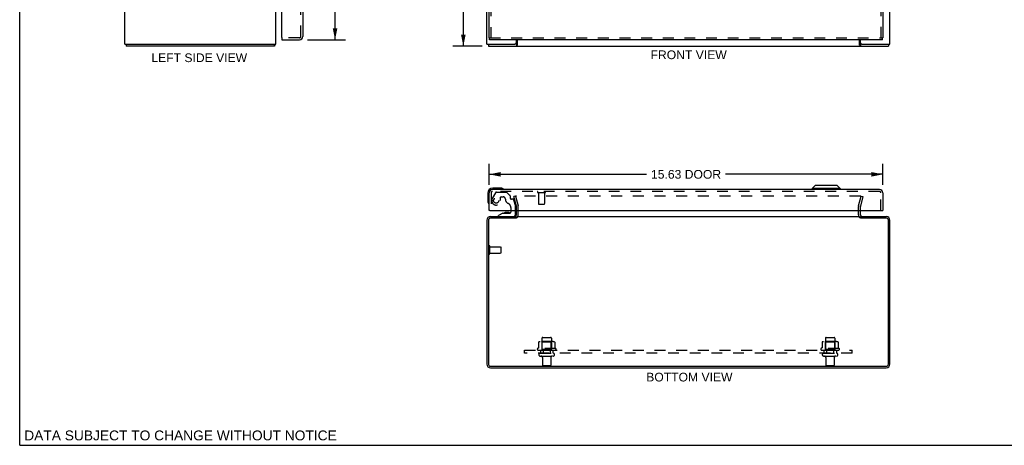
# Model space of a CAD drawing. Header units: inches. Extents: x 0 to 78.2, y 0 to 50.6.
# Tile 1 of 4: x 0 to 39.1, y 0 to 16.9. Entities that reach past the tile are written whole.
import ezdxf

# ---------------------------------------------------------------- set-up
doc = ezdxf.new("R2010")
doc.units = ezdxf.units.IN
doc.header["$LTSCALE"] = 4.298851
doc.header["$MEASUREMENT"] = 0
doc.linetypes.add('HIDDEN', pattern=[0.2, 0.1, -0.1])
doc.layers.get('0').update_dxf_attribs({"linetype": 'CONTINUOUS'})
for name, color, linetype in [('DEFAULT_2', 8, 'HIDDEN'), ('DIMENSIONS', 7, 'CONTINUOUS'), ('DOOR_ASSEMBLY', 7, 'CONTINUOUS'), ('SUBPANEL', 7, 'CONTINUOUS')]:
    doc.layers.add(name, color=color, linetype=linetype)
doc.styles.get("Standard").update_dxf_attribs({"font": 'arial.ttf'})
doc.dimstyles.new('DIMSTYLE_1', dxfattribs={"dimtxt": 0.344828, "dimasz": 0.45977, "dimexe": 0.09, "dimexo": 0.07, "dimgap": 0.0375, "dimtad": 0, "dimtih": 1, "dimtoh": 1, "dimzin": 4, "dimdsep": 46, "dimtxsty": 'Standard', "dimblk": '_FILLED', "dimblk1": '_FILLED', "dimblk2": '_FILLED', "dimcen": 0.09, "dimadec": 3, "dimazin": 1, "dimtfac": 1, "dimtdec": 3, "dimtofl": 0, "dimtmove": 0, "dimatfit": 3, "dimldrblk": '_FILLED', "dimfxl": 0, "dimtolj": 1, "dimtzin": 4, "dimarcsym": 0})

# ---------------------------------------------------------------- blocks, each defined once
blk = doc.blocks.new('_FILLED')
at = {"color": 0, "linetype": 'ByBlock'}
blk.add_solid([(0, 0), (-1, 0.2), (-1, -0.2)], dxfattribs=at)
blk = doc.blocks.new('*D2')
at = {"layer": 'DIMENSIONS', "color": 2, "linetype": 'Continuous'}
for p, q in [((18.362, 35.832), (17.195, 35.832)), ((17.609, 35.832), (17.609, 26.177)), ((17.609, 15.832), (17.609, 25.487)), ((18.362, 15.832), (17.195, 15.832))]:
    blk.add_line(p, q, dxfattribs=at)
at = {"layer": 'DIMENSIONS', "color": 2, "linetype": 'Continuous', "xscale": 0.4597701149, "yscale": 0.4597701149, "zscale": 0.4597701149}
for p, rotation in [((17.609, 35.832), 90), ((17.609, 15.832), 270)]:
    blk.add_blockref('_FILLED', p, dxfattribs=dict(at, rotation=rotation))
at = {"layer": 'DIMENSIONS', "color": 2, "linetype": 'Continuous', "insert": (17.609, 26.004), "char_height": 0.3448, "width": 1.20497, "attachment_point": 2, "line_spacing_factor": 0.9}
blk.add_mtext('20.00', dxfattribs=at)
blk = doc.blocks.new('*D4')
at = {"layer": 'DIMENSIONS', "color": 2, "linetype": 'Continuous'}
for p, q in [((11.422, 35.582), (12.931, 35.582)), ((12.517, 35.582), (12.517, 26.42)), ((12.517, 16.082), (12.517, 25.213)), ((11.422, 16.082), (12.931, 16.082))]:
    blk.add_line(p, q, dxfattribs=at)
at = {"layer": 'DIMENSIONS', "color": 2, "linetype": 'Continuous', "xscale": 0.4597701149, "yscale": 0.4597701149, "zscale": 0.4597701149}
for p, rotation in [((12.517, 35.582), 90), ((12.517, 16.082), 270)]:
    blk.add_blockref('_FILLED', p, dxfattribs=dict(at, rotation=rotation))
at = {"layer": 'DIMENSIONS', "color": 2, "linetype": 'Continuous', "insert": (12.517, 26.248), "char_height": 0.3448, "width": 1.4434, "attachment_point": 2, "line_spacing_factor": 0.9}
blk.add_mtext('19.50\\PDOOR', dxfattribs=at)
blk = doc.blocks.new('*D5')
at = {"layer": 'DIMENSIONS', "color": 2, "linetype": 'Continuous'}
for p, q in [((18.636, 10.33), (18.636, 11.161)), ((34.261, 10.33), (34.261, 11.161)), ((18.636, 10.748), (24.885, 10.748)), ((34.261, 10.748), (28.012, 10.748))]:
    blk.add_line(p, q, dxfattribs=at)
at = {"layer": 'DIMENSIONS', "color": 2, "linetype": 'Continuous', "xscale": 0.4597701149, "yscale": 0.4597701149, "zscale": 0.4597701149, "rotation": 180}
blk.add_blockref('_FILLED', (18.636, 10.748), dxfattribs=at)
at = {"layer": 'DIMENSIONS', "color": 2, "linetype": 'Continuous', "xscale": 0.4597701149, "yscale": 0.4597701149, "zscale": 0.4597701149}
blk.add_blockref('_FILLED', (34.261, 10.748), dxfattribs=at)
at = {"layer": 'DIMENSIONS', "color": 2, "linetype": 'Continuous', "insert": (26.449, 10.92), "char_height": 0.3448, "width": 2.78169, "attachment_point": 2, "line_spacing_factor": 0.9}
blk.add_mtext('15.63 DOOR', dxfattribs=at)

msp = doc.modelspace()

# ---------------------------------------------------------------- linework, layer by layer
at = {"color": 7, "linetype": 'Continuous'}
for p, q in [((0, 0), (0, 50.575)), ((4.23, 15.907), (4.23, 15.832)), ((10.104, 15.907), (10.104, 15.832)), ((18.604, 15.907), (18.604, 15.832)), ((19.713, 15.907), (19.656, 15.907)), ((19.713, 15.907), (19.713, 15.832)), ((33.426, 15.907), (33.369, 15.907)), ((33.369, 15.907), (33.369, 15.832)), ((34.478, 15.907), (34.478, 15.832)), ((33.366, 9.014), (33.366, 9.075)), ((0, 0), (78.161, 0))]:
    msp.add_line(p, q, dxfattribs=at)
at = {"color": 3, "linetype": 'Continuous'}
for p, q in [((4.167, 15.907), (4.167, 35.757)), ((10.167, 15.907), (10.167, 35.757)), ((18.541, 15.907), (18.541, 35.757)), ((34.541, 15.907), (34.541, 35.757)), ((19.716, 15.967), (19.716, 16.082)), ((19.743, 16.082), (19.743, 15.875)), ((33.339, 15.875), (33.339, 16.082)), ((33.366, 15.967), (33.366, 16.082)), ((4.167, 15.907), (10.167, 15.907)), ((10.104, 15.832), (4.23, 15.832)), ((18.541, 15.907), (19.656, 15.907)), ((18.604, 15.832), (34.478, 15.832)), ((33.426, 15.907), (34.541, 15.907)), ((19.713, 9.012), (18.684, 9.012)), ((18.686, 9.075), (19.716, 9.075)), ((19.716, 9.145), (19.716, 9.318)), ((19.743, 9.075), (33.339, 9.075)), ((33.366, 9.145), (33.366, 9.318)), ((33.366, 9.075), (34.396, 9.075)), ((34.398, 9.012), (33.369, 9.012)), ((18.541, 8.93), (18.541, 3.22)), ((18.604, 8.932), (18.604, 3.218)), ((34.478, 3.218), (34.478, 8.932)), ((34.541, 3.22), (34.541, 8.93)), ((18.684, 3.138), (34.398, 3.138)), ((18.686, 3.075), (34.396, 3.075))]:
    msp.add_line(p, q, dxfattribs=at)
for points in [[(10.115, 15.85), (10.114, 15.848), (10.114, 15.846), (10.113, 15.844), (10.112, 15.843), (10.112, 15.841), (10.111, 15.839), (10.111, 15.838), (10.11, 15.837), (10.109, 15.836), (10.109, 15.835), (10.108, 15.834), (10.107, 15.833), (10.107, 15.833), (10.106, 15.833), (10.105, 15.832), (10.105, 15.832), (10.104, 15.832)], [(10.125, 15.875), (10.124, 15.874), (10.123, 15.873), (10.122, 15.871), (10.121, 15.87), (10.12, 15.868), (10.119, 15.866), (10.119, 15.864), (10.118, 15.862), (10.117, 15.859), (10.117, 15.857), (10.116, 15.855), (10.115, 15.85)], [(19.732, 15.855), (19.731, 15.852), (19.73, 15.85), (19.729, 15.848), (19.728, 15.846), (19.727, 15.844), (19.727, 15.843), (19.726, 15.841), (19.725, 15.839), (19.724, 15.838), (19.722, 15.837), (19.721, 15.836), (19.72, 15.835), (19.719, 15.834), (19.718, 15.833), (19.717, 15.833), (19.716, 15.833), (19.715, 15.832), (19.714, 15.832), (19.713, 15.832)], [(19.743, 15.875), (19.742, 15.874), (19.741, 15.873), (19.74, 15.871), (19.739, 15.87), (19.738, 15.868), (19.737, 15.866), (19.736, 15.864), (19.735, 15.862), (19.734, 15.859), (19.732, 15.855)], [(33.339, 15.875), (33.34, 15.874), (33.341, 15.873), (33.342, 15.871), (33.343, 15.87), (33.344, 15.868), (33.345, 15.866), (33.346, 15.864), (33.347, 15.862), (33.348, 15.859)], [(33.348, 15.859), (33.35, 15.855), (33.351, 15.852), (33.352, 15.85), (33.353, 15.848), (33.354, 15.846), (33.355, 15.844), (33.356, 15.843), (33.357, 15.841), (33.358, 15.839), (33.359, 15.838), (33.36, 15.837), (33.361, 15.836), (33.362, 15.835), (33.363, 15.834), (33.364, 15.833), (33.365, 15.833), (33.366, 15.833), (33.367, 15.832), (33.368, 15.832), (33.369, 15.832)]]:
    msp.add_lwpolyline(points, dxfattribs=at)
at = {"color": 7, "linetype": 'Continuous'}
for points in [[(19.743, 15.928), (19.742, 15.928), (19.741, 15.928), (19.74, 15.928), (19.739, 15.928), (19.738, 15.928), (19.737, 15.928), (19.736, 15.927), (19.735, 15.927), (19.734, 15.926), (19.733, 15.926), (19.732, 15.925), (19.731, 15.924), (19.73, 15.923), (19.729, 15.922), (19.728, 15.921), (19.728, 15.92), (19.727, 15.919), (19.726, 15.918), (19.725, 15.917), (19.724, 15.915), (19.723, 15.914), (19.722, 15.913), (19.721, 15.912), (19.72, 15.911), (19.719, 15.91), (19.718, 15.909), (19.717, 15.908), (19.717, 15.908), (19.716, 15.907), (19.715, 15.907), (19.714, 15.907), (19.713, 15.907)], [(33.339, 15.928), (33.34, 15.928), (33.341, 15.928), (33.342, 15.928), (33.343, 15.928), (33.344, 15.928), (33.345, 15.928), (33.346, 15.927), (33.347, 15.927), (33.348, 15.926), (33.349, 15.926), (33.35, 15.925), (33.351, 15.924), (33.352, 15.923), (33.353, 15.922), (33.354, 15.921), (33.355, 15.92), (33.356, 15.919), (33.356, 15.918), (33.357, 15.917), (33.358, 15.915), (33.359, 15.914), (33.36, 15.913), (33.361, 15.912), (33.362, 15.911), (33.363, 15.91), (33.364, 15.909), (33.365, 15.908), (33.366, 15.908), (33.367, 15.907), (33.368, 15.907), (33.368, 15.907), (33.369, 15.907)]]:
    msp.add_lwpolyline(points, dxfattribs=at)
at = {"color": 3, "linetype": 'Continuous'}
for centre, radius, start, end in [((10.022, 15.977), 0.145, 315.3986, 331.1264), ((19.656, 15.967), 0.06, 270, 360), ((33.426, 15.967), 0.06, 180, 270), ((18.686, 8.93), 0.145, 90, 180), ((18.684, 8.932), 0.08, 90, 180), ((19.646, 9.145), 0.07, 275.5425, 360), ((33.436, 9.145), 0.07, 180, 264.4575), ((34.396, 8.93), 0.145, 0, 90), ((34.398, 8.932), 0.08, 0, 90), ((18.686, 3.22), 0.145, 180, 270), ((18.684, 3.218), 0.08, 180, 270), ((34.396, 3.22), 0.145, 270, 360), ((34.398, 3.218), 0.08, 270, 360)]:
    msp.add_arc(centre, radius, start, end, dxfattribs=at)
at = {"layer": 'DEFAULT_2', "color": 8, "linetype": 'HIDDEN'}
for p, q in [((19.684, 9.887), (19.612, 9.868)), ((19.715, 9.483), (19.612, 9.868)), ((19.684, 9.887), (19.787, 9.503)), ((33.367, 9.887), (19.716, 9.887)), ((33.295, 9.503), (33.398, 9.887)), ((33.47, 9.868), (33.367, 9.483)), ((33.398, 9.887), (33.47, 9.868)), ((19.716, 9.318), (19.716, 9.473)), ((19.791, 9.145), (19.791, 9.473)), ((33.291, 9.145), (33.291, 9.473)), ((33.366, 9.318), (33.366, 9.473)), ((18.616, 7.608), (18.616, 7.892)), ((18.659, 7.608), (18.659, 7.892)), ((18.659, 7.874), (19.106, 7.874)), ((19.116, 7.636), (19.116, 7.864)), ((18.659, 7.626), (19.106, 7.626)), ((20.597, 4.089), (20.597, 3.871)), ((21.172, 4.111), (20.66, 4.111)), ((20.733, 4.091), (20.713, 4.111)), ((20.729, 4.245), (20.729, 3.65)), ((20.733, 3.795), (20.733, 4.091)), ((21.1, 4.091), (20.733, 4.091)), ((20.759, 4.275), (21.074, 4.275)), ((21.1, 4.091), (21.12, 4.111)), ((21.1, 3.795), (21.1, 4.091)), ((21.104, 4.245), (21.104, 3.65)), ((21.235, 4.089), (21.235, 3.871)), ((31.847, 4.089), (31.847, 3.871)), ((32.422, 4.111), (31.91, 4.111)), ((31.983, 4.091), (31.963, 4.111)), ((31.979, 4.245), (31.979, 3.65)), ((32.35, 4.091), (31.983, 4.091)), ((31.983, 3.795), (31.983, 4.091)), ((32.009, 4.275), (32.324, 4.275)), ((32.35, 4.091), (32.37, 4.111)), ((32.35, 3.795), (32.35, 4.091)), ((32.354, 4.245), (32.354, 3.65)), ((32.485, 4.089), (32.485, 3.871)), ((21.272, 3.845), (20.56, 3.845)), ((20.582, 3.775), (21.25, 3.775)), ((20.659, 3.65), (21.174, 3.65)), ((20.659, 3.54), (21.174, 3.54)), ((20.733, 3.795), (20.713, 3.775)), ((21.1, 3.795), (20.733, 3.795)), ((21.1, 3.795), (21.12, 3.775)), ((32.522, 3.845), (31.81, 3.845)), ((31.832, 3.775), (32.5, 3.775)), ((31.909, 3.65), (32.424, 3.65)), ((31.909, 3.54), (32.424, 3.54)), ((31.983, 3.795), (31.963, 3.775)), ((32.35, 3.795), (31.983, 3.795)), ((32.35, 3.795), (32.37, 3.775)), ((20.751, 3.477), (20.751, 3.18)), ((21.051, 3.15), (20.781, 3.15)), ((21.081, 3.477), (21.081, 3.18)), ((32.001, 3.477), (32.001, 3.18)), ((32.301, 3.15), (32.031, 3.15)), ((32.331, 3.477), (32.331, 3.18))]:
    msp.add_line(p, q, dxfattribs=at)
for points in [[(19.716, 9.887), (19.714, 9.887), (19.712, 9.887), (19.711, 9.887), (19.709, 9.886), (19.708, 9.886), (19.706, 9.885), (19.705, 9.884), (19.703, 9.883), (19.702, 9.882), (19.701, 9.881), (19.7, 9.88), (19.699, 9.878), (19.698, 9.877), (19.697, 9.876), (19.697, 9.874), (19.696, 9.873), (19.696, 9.871), (19.696, 9.869), (19.696, 9.868)], [(19.696, 9.868), (19.696, 9.866), (19.696, 9.865), (19.696, 9.863)], [(33.384, 9.877), (33.383, 9.878), (33.382, 9.88), (33.381, 9.881), (33.38, 9.882), (33.379, 9.883), (33.377, 9.884), (33.376, 9.885), (33.375, 9.886), (33.373, 9.886), (33.371, 9.887), (33.37, 9.887), (33.368, 9.887), (33.367, 9.887)], [(33.384, 9.877), (33.385, 9.876), (33.385, 9.874), (33.386, 9.873), (33.386, 9.871), (33.386, 9.869), (33.387, 9.868)], [(33.387, 9.868), (33.386, 9.866), (33.386, 9.865), (33.386, 9.863)], [(20.603, 4.099), (20.602, 4.098), (20.6, 4.097), (20.599, 4.095), (20.598, 4.094), (20.598, 4.092), (20.597, 4.091), (20.597, 4.089)], [(21.229, 4.099), (21.231, 4.098), (21.232, 4.097), (21.233, 4.095), (21.234, 4.094), (21.235, 4.092), (21.235, 4.091), (21.235, 4.089)], [(31.853, 4.099), (31.852, 4.098), (31.85, 4.097), (31.849, 4.095), (31.848, 4.094), (31.848, 4.092), (31.847, 4.091), (31.847, 4.089)], [(32.479, 4.099), (32.481, 4.098), (32.482, 4.097), (32.483, 4.095), (32.484, 4.094), (32.485, 4.092), (32.485, 4.091), (32.485, 4.089)], [(20.597, 3.871), (20.597, 3.87), (20.597, 3.869), (20.597, 3.868), (20.596, 3.867), (20.596, 3.866), (20.596, 3.866), (20.595, 3.865), (20.595, 3.865), (20.595, 3.864), (20.594, 3.864), (20.594, 3.864), (20.594, 3.863), (20.593, 3.863), (20.593, 3.863), (20.593, 3.863), (20.592, 3.863), (20.592, 3.862), (20.592, 3.862)], [(21.24, 3.862), (21.24, 3.862), (21.24, 3.863), (21.24, 3.863), (21.239, 3.863), (21.239, 3.863), (21.239, 3.863), (21.238, 3.864), (21.238, 3.864), (21.238, 3.864), (21.237, 3.865), (21.237, 3.865), (21.237, 3.866), (21.236, 3.866), (21.236, 3.867), (21.236, 3.868), (21.235, 3.869), (21.235, 3.87), (21.235, 3.871)], [(31.847, 3.871), (31.847, 3.87), (31.847, 3.869), (31.847, 3.868), (31.846, 3.867), (31.846, 3.866), (31.846, 3.866), (31.845, 3.865), (31.845, 3.865), (31.845, 3.864), (31.844, 3.864), (31.844, 3.864), (31.844, 3.863), (31.843, 3.863), (31.843, 3.863), (31.843, 3.863), (31.842, 3.863), (31.842, 3.862), (31.842, 3.862)], [(32.49, 3.862), (32.49, 3.862), (32.49, 3.863), (32.49, 3.863), (32.489, 3.863), (32.489, 3.863), (32.489, 3.863), (32.488, 3.864), (32.488, 3.864), (32.488, 3.864), (32.487, 3.865), (32.487, 3.865), (32.487, 3.866), (32.486, 3.866), (32.486, 3.867), (32.486, 3.868), (32.485, 3.869), (32.485, 3.87), (32.485, 3.871)]]:
    msp.add_lwpolyline(points, dxfattribs=at)
for centre, radius, start, end in [((19.676, 9.473), 0.04, 0, 15), ((19.676, 9.473), 0.115, 0, 15), ((33.406, 9.473), 0.115, 165, 180), ((33.406, 9.473), 0.04, 165, 180), ((19.646, 9.145), 0.145, 308.7549, 360), ((33.436, 9.145), 0.145, 180, 231.2451), ((18.638, 7.892), 0.0215, 360, 180), ((19.106, 7.864), 0.01, 360, 90), ((18.638, 7.608), 0.0215, 180, 0), ((19.106, 7.636), 0.01, 270, 0), ((20.66, 3.969), 0.141, 90, 113.95), ((20.759, 4.245), 0.03, 90, 180), ((21.074, 4.245), 0.03, 0, 90), ((21.172, 3.969), 0.141, 66.05, 90), ((31.91, 3.969), 0.141, 90, 113.95), ((32.009, 4.245), 0.03, 90, 180), ((32.324, 4.245), 0.03, 0, 90), ((32.422, 3.969), 0.141, 66.05, 90), ((20.582, 3.813), 0.0384, 124.4497, 270), ((20.916, 3.244), 0.698, 117.6814, 120.6631), ((20.659, 3.595), 0.055, 90, 270), ((20.689, 3.477), 0.0625, 0, 90), ((21.144, 3.477), 0.0625, 90, 180), ((21.174, 3.595), 0.055, 270, 90), ((20.916, 3.244), 0.698, 59.3369, 62.3186), ((21.25, 3.813), 0.0384, 270, 55.5503), ((31.832, 3.813), 0.0384, 124.4497, 270), ((32.166, 3.244), 0.698, 117.6814, 120.6631), ((31.909, 3.595), 0.055, 90, 270), ((31.939, 3.477), 0.0625, 0, 90), ((32.394, 3.477), 0.0625, 90, 180), ((32.424, 3.595), 0.055, 270, 90), ((32.166, 3.244), 0.698, 59.3369, 62.3186), ((32.5, 3.813), 0.0384, 270, 55.5503), ((20.781, 3.18), 0.03, 180, 270), ((21.051, 3.18), 0.03, 270, 360), ((32.031, 3.18), 0.03, 180, 270), ((32.301, 3.18), 0.03, 270, 360)]:
    msp.add_arc(centre, radius, start, end, dxfattribs=at)
at = {"layer": 'DOOR_ASSEMBLY', "color": 8, "linetype": 'HIDDEN'}
for p, q in [((11.16, 16.217), (11.16, 35.447)), ((34.186, 35.507), (34.186, 16.157)), ((18.711, 16.157), (18.711, 20.237)), ((11.1, 16.157), (10.425, 16.157)), ((18.649, 16.157), (34.248, 16.157)), ((18.711, 10.008), (18.711, 9.318)), ((18.888, 10.019), (18.758, 9.793)), ((34.126, 10.068), (18.771, 10.068)), ((18.923, 10.039), (19.308, 10.039)), ((19.088, 9.705), (19.088, 9.838)), ((19.104, 9.854), (19.188, 9.854)), ((19.458, 9.906), (19.337, 10.027)), ((19.462, 9.895), (19.462, 9.823)), ((20.569, 10.025), (20.853, 10.025)), ((20.587, 10.025), (20.587, 9.578)), ((20.835, 10.025), (20.835, 9.578)), ((34.186, 9.318), (34.186, 10.008)), ((19.494, 9.426), (19.494, 9.318)), ((19.575, 9.764), (19.521, 9.764)), ((19.605, 9.741), (19.675, 9.481)), ((19.679, 9.318), (19.679, 9.448)), ((20.597, 9.568), (20.825, 9.568)), ((19.01, 9.075), (19.6, 9.075))]:
    msp.add_line(p, q, dxfattribs=at)
at = {"layer": 'DOOR_ASSEMBLY', "color": 3, "linetype": 'Continuous'}
for p, q in [((34.261, 35.507), (34.261, 16.157)), ((11.235, 20.082), (11.235, 16.217)), ((18.636, 16.157), (18.636, 20.082)), ((10.41, 16.172), (10.41, 19.241)), ((10.41, 16.082), (11.1, 16.082)), ((34.248, 16.082), (18.649, 16.082)), ((18.636, 9.318), (18.636, 10.008)), ((34.126, 10.143), (18.771, 10.143)), ((34.261, 10.008), (34.261, 9.318)), ((18.664, 9.318), (34.233, 9.318))]:
    msp.add_line(p, q, dxfattribs=at)
at = {"layer": 'DOOR_ASSEMBLY', "color": 7, "linetype": 'Continuous'}
for p, q in [((10.41, 16.157), (10.425, 16.157)), ((10.41, 16.157), (10.41, 16.082)), ((18.636, 16.157), (18.649, 16.157)), ((18.649, 16.082), (18.649, 16.157)), ((34.261, 16.157), (34.248, 16.157)), ((34.248, 16.082), (34.248, 16.157)), ((19.065, 10.203), (18.776, 10.203)), ((19.103, 10.2), (19.065, 10.203)), ((31.577, 10.3), (31.459, 10.182)), ((32.562, 10.182), (31.459, 10.182)), ((31.459, 10.182), (31.459, 10.143)), ((32.444, 10.3), (31.577, 10.3)), ((32.444, 10.3), (32.562, 10.182)), ((32.562, 10.182), (32.562, 10.143)), ((18.576, 10.003), (18.576, 9.713)), ((18.576, 9.713), (18.579, 9.675)), ((18.664, 9.318), (18.636, 9.318)), ((19.18, 9.213), (19.01, 9.114)), ((19.01, 9.075), (19.01, 9.114)), ((19.18, 9.213), (19.462, 9.213)), ((19.344, 9.229), (19.274, 9.229)), ((19.414, 9.229), (19.344, 9.229)), ((19.494, 9.318), (19.494, 9.244)), ((19.679, 9.153), (19.679, 9.318)), ((34.233, 9.318), (34.261, 9.318))]:
    msp.add_line(p, q, dxfattribs=at)
at = {"layer": 'DOOR_ASSEMBLY', "color": 8, "linetype": 'HIDDEN'}
msp.add_circle((18.911, 9.705), 0.102, dxfattribs=at)
at = {"layer": 'DOOR_ASSEMBLY', "color": 3, "linetype": 'Continuous'}
for centre, radius, start, end in [((10.425, 16.172), 0.015, 180, 270), ((11.1, 16.217), 0.135, 270, 360), ((18.771, 10.008), 0.135, 90, 180), ((34.126, 10.008), 0.135, 0, 90)]:
    msp.add_arc(centre, radius, start, end, dxfattribs=at)
at = {"layer": 'DOOR_ASSEMBLY', "color": 8, "linetype": 'HIDDEN'}
for centre, radius, start, end in [((11.1, 16.217), 0.06, 270, 360), ((18.771, 10.008), 0.06, 90, 180), ((18.911, 9.705), 0.177, 150, 360), ((18.923, 9.999), 0.04, 90, 150), ((19.104, 9.838), 0.0156, 90, 180), ((19.188, 9.764), 0.09, 0, 90), ((19.308, 9.999), 0.04, 45, 90), ((19.447, 9.895), 0.0156, 0, 45), ((19.521, 9.823), 0.0591, 180, 270), ((20.569, 10.046), 0.0215, 90, 270), ((20.853, 10.046), 0.0215, 270, 90), ((34.126, 10.008), 0.06, 0, 90), ((19.462, 9.764), 0.185, 180, 245.2678), ((19.307, 9.426), 0.188, 0, 65.2678), ((19.575, 9.732), 0.0312, 15, 90), ((19.554, 9.448), 0.125, 0, 15), ((20.597, 9.578), 0.01, 180, 270), ((20.825, 9.578), 0.01, 270, 360)]:
    msp.add_arc(centre, radius, start, end, dxfattribs=at)
at = {"layer": 'DOOR_ASSEMBLY', "color": 7, "linetype": 'Continuous'}
for centre, radius, start, end in [((18.776, 10.003), 0.2, 90, 180), ((19.065, 9.953), 0.25, 59.1101, 90), ((19.186, 10.154), 0.015, 6.3796, 59.1101), ((19.186, 10.158), 0.015, 270, 353.6204), ((18.826, 9.713), 0.25, 180, 210.8899), ((18.624, 9.593), 0.015, 210.8899, 263.6204), ((18.621, 9.593), 0.015, 276.3796, 360), ((19.274, 9.139), 0.09, 90, 125.4682), ((19.414, 9.139), 0.09, 54.7746, 90), ((19.462, 9.244), 0.0317, 270, 360), ((19.6, 9.153), 0.0787, 270, 360)]:
    msp.add_arc(centre, radius, start, end, dxfattribs=at)
at = {"layer": 'SUBPANEL', "color": 8, "linetype": 'HIDDEN'}
for p, q in [((20.041, 3.65), (20.041, 3.775)), ((20.041, 3.775), (33.041, 3.775)), ((33.041, 3.65), (20.041, 3.65)), ((20.666, 3.775), (20.666, 3.65)), ((20.776, 3.775), (20.776, 3.65)), ((21.057, 3.775), (21.057, 3.65)), ((21.166, 3.775), (21.166, 3.65)), ((31.916, 3.775), (31.916, 3.65)), ((32.026, 3.775), (32.026, 3.65)), ((32.307, 3.775), (32.307, 3.65)), ((32.416, 3.775), (32.416, 3.65)), ((33.041, 3.65), (33.041, 3.775))]:
    msp.add_line(p, q, dxfattribs=at)

# ---------------------------------------------------------------- texts
at = {"layer": 'DIMENSIONS', "color": 2, "linetype": 'Continuous', "attachment_point": 2, "line_spacing_factor": 0.9}
for s, insert, char_height, width in [('FRONT VIEW', (26.552, 15.661), 0.3448, 3.01756), ('LEFT SIDE VIEW', (7.127, 15.544), 0.34483, 3.79182), ('BOTTOM VIEW', (26.58, 2.877), 0.34483, 3.41751), ('DATA SUBJECT TO CHANGE WITHOUT NOTICE', (6.383, 0.587), 0.3908, 12.38081)]:
    msp.add_mtext(s, dxfattribs=dict(at, insert=insert, char_height=char_height, width=width))

# ---------------------------------------------------------------- dimensions: what is measured, and where the dimension line sits
at = {"layer": 'DIMENSIONS', "color": 2, "linetype": 'Continuous'}
dim = msp.add_linear_dim(base=(12.517, 16.082), p1=(11.352, 35.582), p2=(11.352, 16.082), angle=270, text='<>\\PDOOR', dimstyle='DIMSTYLE_1', dxfattribs=at)
dim.commit()
dim.dimension.update_dxf_attribs({"geometry": '*D4', "text_midpoint": (12.517, 25.817), "dimtype": 160})
dim = msp.add_linear_dim(base=(17.609, 15.832), p1=(18.432, 35.832), p2=(18.432, 15.832), angle=270, dimstyle='DIMSTYLE_1', dxfattribs=at)
dim.commit()
dim.dimension.update_dxf_attribs({"geometry": '*D2', "text_midpoint": (17.605, 25.83), "dimtype": 160})
dim = msp.add_linear_dim(base=(34.261119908, 10.747568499), p1=(18.636119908, 10.259511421), p2=(34.261119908, 10.259511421), text='<> DOOR', dimstyle='DIMSTYLE_1', dxfattribs=at)
dim.commit()
dim.dimension.update_dxf_attribs({"geometry": '*D5', "text_midpoint": (26.448619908, 10.747568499), "dimtype": 160})

doc.saveas('drawing.dxf')
